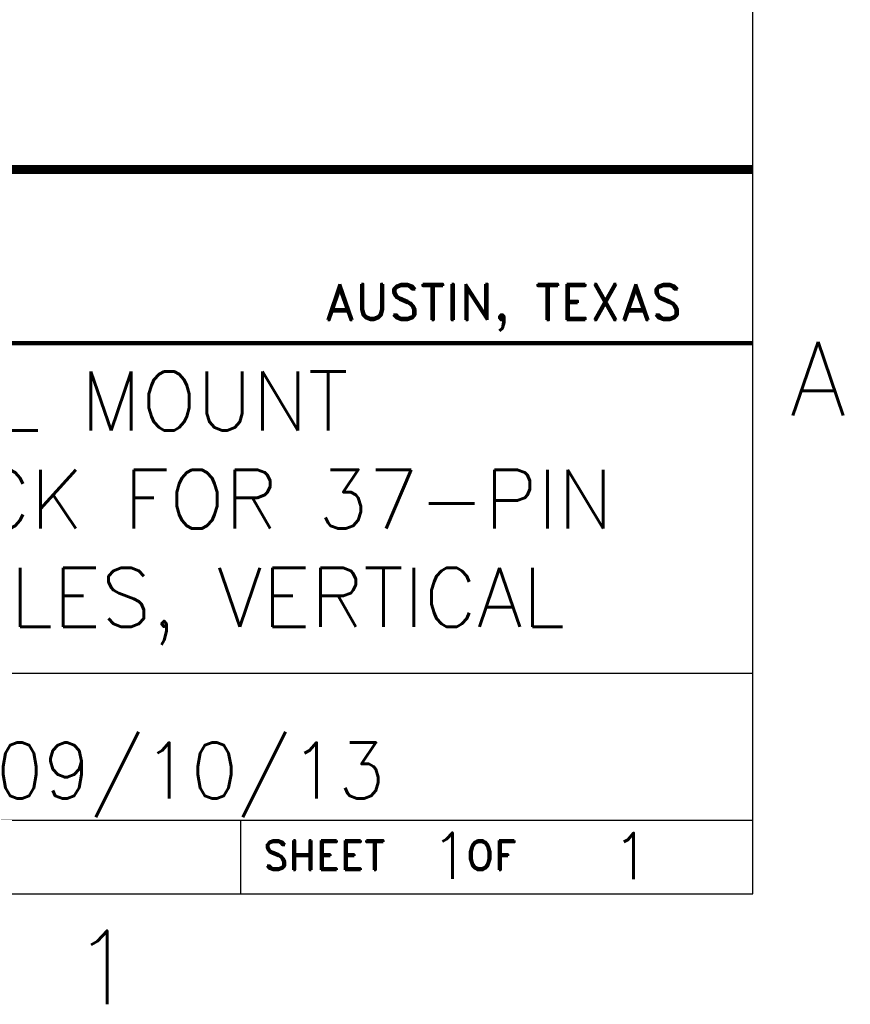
# Model space of a CAD drawing. Header units: inches. Extents: x 28.1 to 50.1, y 24.9 to 41.9.
# Tile 17 of 23: x 47.1 to 50, y 25.1 to 28.4. Entities that reach past the tile are written whole.
import ezdxf
from ezdxf.enums import TextEntityAlignment as Align

# ---------------------------------------------------------------- set-up
doc = ezdxf.new("R2010")
doc.units = ezdxf.units.IN
doc.header["$LTSCALE"] = 1.87
doc.header["$MEASUREMENT"] = 0
doc.layers.get('0').update_dxf_attribs({"linetype": 'CONTINUOUS'})
doc.styles.add('ROMANS', font='romans.shx')
doc.styles.add('SIMPLEX', font='SIMPLEX')

msp = doc.modelspace()

# ---------------------------------------------------------------- linework, layer by layer
for p, q in [((49.6362, 25.4484), (49.6362, 41.4484)), ((44.5112, 26.1984), (49.6362, 26.1984)), ((44.5112, 25.6984), (49.6362, 25.6984)), ((47.8962, 25.4484), (47.8962, 25.6984)), ((28.6362, 25.4484), (49.6362, 25.4484))]:
    msp.add_line(p, q)
for points, const_width in [([(41.7462, 25.4334), (41.7462, 27.9084), (49.6362, 27.9084)], 0.03), ([(44.865, 27.3184), (49.6362, 27.3184)], 0.015)]:
    msp.add_lwpolyline(points, dxfattribs=dict(const_width=const_width))

# ---------------------------------------------------------------- texts
at = {"style": 'SIMPLEX'}
for s, p in [('A', (49.7612, 27.0734)), ('1', (47.3237, 25.0734))]:
    msp.add_text(s, height=0.25, dxfattribs=at).set_placement(p)
for s, insert, char_height, width, attachment_point, style in [('{\\Fromand|c0;AUSTIN, TEXAS}', (49.3951, 27.44), 0.1216, 1.4119, 6, 'ROMANS'), ('DIN-RAIL MOUNT\\PTERMINAL BLOCK FOR 37-PIN D-SUB MODULES, VERTICAL', (47.134, 26.7584), 0.2, 4.928594, 5, 'SIMPLEX'), ('{\\Fromand|c0;SHEET    OF}', (47.9723, 25.5797), 0.1, 1.3384, 4, 'ROMANS')]:
    msp.add_mtext(s, dxfattribs=dict(insert=insert, char_height=char_height, width=width, attachment_point=attachment_point, style=style))
at = {"style": 'ROMANS', "flags": 4}
for tag, text, height, p in [('09/10/13', '', 0.19, (47.7199, 25.8673)), ('1', '1', 0.1562, (48.6086, 25.5779)), ('1', '1', 0.1562, (49.2243, 25.5765))]:
    msp.add_attdef(tag, text=text, height=height, dxfattribs=at).set_placement(p, align=Align.MIDDLE_CENTER)

doc.saveas('drawing.dxf')
